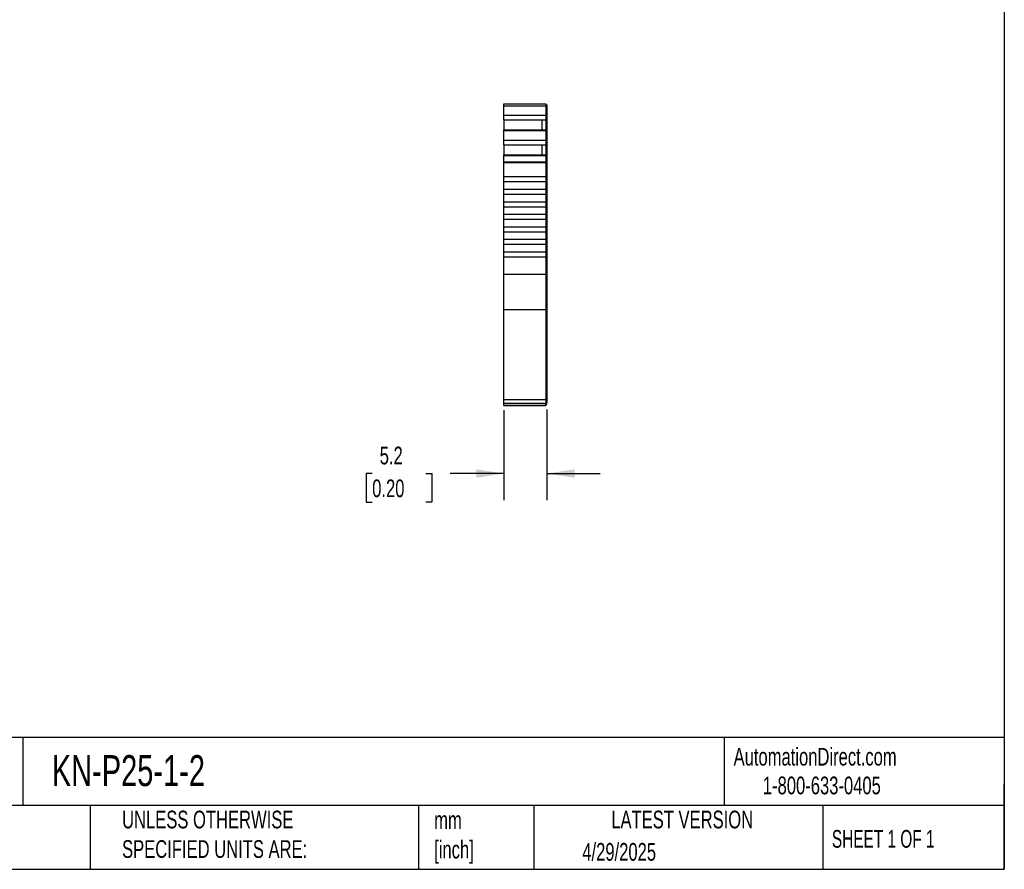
# Model space of a CAD drawing. Header units: millimetres. Extents: x 6 to 273, y 6 to 210.
# Tile 3 of 5: x 155 to 273, y 6 to 108. Entities that reach past the tile are written whole.
import ezdxf

# ---------------------------------------------------------------- set-up
doc = ezdxf.new("R2010")
doc.units = ezdxf.units.MM
doc.linetypes.add('SLD-Solid', pattern=[0])
doc.layers.add('DIMENSIONS', color=140, linetype='SLD-Solid', lineweight=25)
doc.layers.add('TEXT', color=140, linetype='SLD-Solid', lineweight=25)
doc.styles.add('SLDTEXTSTYLE0', font='TXT', dxfattribs={"width": 0.7})
doc.styles.add('SLDTEXTSTYLE1', font='TXT', dxfattribs={"width": 0.65})
doc.dimstyles.new('SLDDIMSTYLE1', dxfattribs={"dimtxt": 2.158008, "dimasz": 3.302, "dimexe": 0, "dimexo": 0.0625, "dimgap": 0.539502, "dimtad": 0, "dimtih": 1, "dimtoh": 1, "dimrnd": 1e-09, "dimzin": 12, "dimdsep": 46, "dimtxsty": 'SLDTEXTSTYLE0', "dimsah": 1, "dimcen": 0.09, "dimadec": 0, "dimazin": 3, "dimtfac": 1, "dimtmove": 0, "dimatfit": 0, "dimfxl": 0, "dimfrac": 2, "dimtolj": 1, "dimtzin": 12, "dimarcsym": 0})

# ---------------------------------------------------------------- blocks, each defined once
blk = doc.blocks.new('_D_3')
at = {"layer": 'DIMENSIONS'}
for p, q in [((213.24, 61.25), (213.24, 50.5)), ((218.39, 61.33), (218.39, 50.5)), ((197.5, 53.68), (196.78, 53.68)), ((196.78, 53.68), (196.78, 50.25)), ((203.92, 53.68), (204.64, 53.68)), ((204.64, 53.68), (204.64, 50.25)), ((213.24, 53.68), (206.84, 53.68)), ((218.39, 53.68), (224.74, 53.68)), ((196.78, 50.25), (197.5, 50.25)), ((204.64, 50.25), (203.92, 50.25))]:
    blk.add_line(p, q, dxfattribs=at)
for points in [[(213.24, 53.68), (209.94, 54.18), (209.94, 53.17)], [(218.39, 53.68), (221.69, 53.17), (221.69, 54.18)]]:
    blk.add_solid(points, dxfattribs=at)
at = {"layer": 'DIMENSIONS', "char_height": 2.117, "attachment_point": 1, "style": 'SLDTEXTSTYLE0'}
for s, insert in [('5.2', (198.4, 56.89)), ('0.20', (197.5, 52.97))]:
    blk.add_mtext(s, dxfattribs=dict(at, insert=insert))

msp = doc.modelspace()

# ---------------------------------------------------------------- linework, layer by layer
for p, q in [((213.239, 97.887), (218.239, 97.887)), ((213.239, 97.665), (213.239, 97.887)), ((218.239, 97.887), (218.239, 97.665)), ((218.239, 97.787), (218.389, 97.787)), ((218.389, 97.787), (218.389, 97.639)), ((213.239, 97.665), (218.239, 97.665)), ((213.239, 96.539), (213.239, 97.665)), ((213.239, 96.539), (218.239, 96.539)), ((213.239, 95.98), (213.239, 96.539)), ((218.239, 97.665), (218.239, 96.539)), ((218.239, 97.639), (218.389, 97.639)), ((218.239, 96.582), (218.389, 96.582)), ((218.239, 96.539), (218.239, 95.98)), ((218.389, 97.639), (218.389, 96.582)), ((218.389, 96.582), (218.389, 96.072)), ((213.239, 95.98), (218.239, 95.98)), ((213.239, 95.965), (213.239, 95.98)), ((213.239, 95.965), (213.239, 94.773)), ((213.239, 95.965), (217.789, 95.965)), ((217.789, 95.965), (218.239, 95.965)), ((217.789, 95.965), (217.789, 94.773)), ((218.239, 96.072), (218.389, 96.072)), ((218.239, 96.035), (218.389, 96.035)), ((218.239, 95.98), (218.239, 95.965)), ((218.239, 95.965), (218.239, 94.773)), ((218.389, 96.072), (218.389, 96.035)), ((218.389, 96.035), (218.389, 94.672)), ((213.239, 94.773), (218.239, 94.773)), ((213.239, 94.704), (213.239, 94.773)), ((213.239, 94.704), (218.239, 94.704)), ((213.239, 93.545), (213.239, 94.704)), ((218.239, 94.773), (218.239, 94.704)), ((218.239, 94.704), (218.239, 93.545)), ((218.239, 94.672), (218.389, 94.672)), ((218.239, 94.609), (218.389, 94.609)), ((218.389, 94.672), (218.389, 94.609)), ((218.389, 94.609), (218.389, 93.588)), ((213.239, 93.545), (218.239, 93.545)), ((213.239, 92.986), (213.239, 93.545)), ((213.239, 92.986), (218.239, 92.986)), ((213.239, 92.971), (213.239, 92.986)), ((213.239, 92.971), (213.239, 91.779)), ((213.239, 92.971), (217.789, 92.971)), ((217.789, 92.971), (218.239, 92.971)), ((217.789, 92.971), (217.789, 91.779)), ((218.239, 93.588), (218.389, 93.588)), ((218.239, 93.545), (218.239, 92.986)), ((218.239, 93.078), (218.389, 93.078)), ((218.239, 93.041), (218.389, 93.041)), ((218.239, 92.986), (218.239, 92.971)), ((218.239, 92.971), (218.239, 91.779)), ((218.389, 93.588), (218.389, 93.078)), ((218.389, 93.078), (218.389, 93.041)), ((218.389, 93.041), (218.389, 91.678)), ((213.239, 91.779), (218.239, 91.779)), ((213.239, 91.71), (213.239, 91.779)), ((213.239, 91.71), (218.239, 91.71)), ((213.239, 90.936), (213.239, 91.71)), ((213.239, 90.936), (218.239, 90.936)), ((213.239, 90.858), (213.239, 90.936)), ((213.239, 90.858), (218.239, 90.858)), ((213.239, 89.187), (213.239, 90.858)), ((218.239, 91.779), (218.239, 91.71)), ((218.239, 91.71), (218.239, 90.936)), ((218.239, 91.678), (218.389, 91.678)), ((218.239, 91.615), (218.389, 91.615)), ((218.239, 90.936), (218.239, 90.858)), ((218.239, 90.91), (218.389, 90.91)), ((218.239, 90.858), (218.239, 89.187)), ((218.239, 90.858), (218.389, 90.858)), ((218.389, 91.678), (218.389, 91.615)), ((218.389, 91.615), (218.389, 90.91)), ((218.389, 90.91), (218.389, 90.858)), ((218.389, 90.858), (218.389, 77.526)), ((213.239, 89.187), (218.239, 89.187)), ((213.239, 88.587), (213.239, 89.187)), ((213.239, 88.587), (218.239, 88.587)), ((213.239, 87.687), (213.239, 88.587)), ((218.239, 89.187), (218.239, 88.587)), ((218.239, 88.587), (218.239, 87.687)), ((213.239, 87.687), (218.239, 87.687)), ((213.239, 87.087), (213.239, 87.687)), ((213.239, 87.087), (218.239, 87.087)), ((213.239, 86.187), (213.239, 87.087)), ((218.239, 87.687), (218.239, 87.087)), ((218.239, 87.087), (218.239, 86.187)), ((213.239, 85.587), (213.239, 86.187)), ((213.239, 86.187), (218.239, 86.187)), ((218.239, 86.187), (218.239, 85.587)), ((213.239, 85.587), (218.239, 85.587)), ((213.239, 84.687), (213.239, 85.587)), ((218.239, 85.587), (218.239, 84.687)), ((213.239, 84.687), (218.239, 84.687)), ((213.239, 84.087), (213.239, 84.687)), ((213.239, 84.087), (218.239, 84.087)), ((213.239, 83.187), (213.239, 84.087)), ((218.239, 84.687), (218.239, 84.087)), ((218.239, 84.087), (218.239, 83.187)), ((213.239, 83.187), (218.239, 83.187)), ((213.239, 82.587), (213.239, 83.187)), ((213.239, 82.587), (218.239, 82.587)), ((213.239, 81.687), (213.239, 82.587)), ((218.239, 83.187), (218.239, 82.587)), ((218.239, 82.587), (218.239, 81.687)), ((213.239, 81.687), (218.239, 81.687)), ((213.239, 81.087), (213.239, 81.687)), ((218.239, 81.687), (218.239, 81.087)), ((213.239, 81.087), (218.239, 81.087)), ((213.239, 80.187), (213.239, 81.087)), ((213.239, 80.187), (218.239, 80.187)), ((213.239, 79.587), (213.239, 80.187)), ((218.239, 81.087), (218.239, 80.187)), ((218.239, 80.187), (218.239, 79.587)), ((213.239, 79.587), (218.239, 79.587)), ((213.239, 77.526), (213.239, 79.587)), ((218.239, 79.587), (218.239, 77.526)), ((213.239, 77.526), (218.239, 77.526)), ((213.239, 73.293), (213.239, 77.526)), ((218.239, 77.526), (218.239, 73.293)), ((218.239, 77.526), (218.389, 77.526)), ((218.389, 77.526), (218.389, 73.378)), ((213.239, 73.293), (218.239, 73.293)), ((213.239, 62.516), (213.239, 73.293)), ((218.239, 73.378), (218.389, 73.378)), ((218.239, 73.293), (218.239, 62.516)), ((218.389, 73.378), (218.389, 62.601)), ((213.239, 62.516), (218.239, 62.516)), ((213.239, 62.078), (213.239, 62.516)), ((218.239, 62.601), (218.389, 62.601)), ((218.239, 62.516), (218.239, 62.078)), ((218.389, 62.601), (218.389, 62.178)), ((213.239, 62.078), (218.239, 62.078)), ((213.239, 61.815), (213.239, 62.078)), ((213.239, 61.815), (218.239, 61.815)), ((218.239, 61.815), (213.239, 61.815)), ((218.239, 62.178), (218.389, 62.178)), ((218.239, 61.815), (218.239, 62.078)), ((218.239, 61.915), (218.389, 61.915)), ((218.239, 61.915), (218.389, 61.915)), ((218.389, 61.915), (218.389, 62.178))]:
    msp.add_line(p, q)
at = {"layer": 'TEXT'}
for p, q in [((273.05, 209.55), (273.05, 6.35)), ((273.05, 22.126), (6.35, 22.126)), ((155.759, 22.126), (155.759, 13.97)), ((239.575, 22.126), (239.575, 13.97)), ((273.05, 6.35), (273.05, 16.51)), ((273.05, 13.97), (6.35, 13.97)), ((163.78, 13.97), (163.78, 6.35)), ((203.024, 13.97), (203.024, 6.35)), ((216.812, 13.97), (216.812, 6.35)), ((251.349, 13.97), (251.349, 6.35)), ((6.35, 6.35), (273.05, 6.35))]:
    msp.add_line(p, q, dxfattribs=at)

# ---------------------------------------------------------------- texts
for s, insert, char_height, attachment_point, style in [('KN-P25-1-2', (159.208, 20.006), 3.7042, 1, 'SLDTEXTSTYLE0'), ('AutomationDirect.com', (240.695, 20.877), 2.11667, 1, 'SLDTEXTSTYLE0'), ('1-800-633-0405', (244.192, 17.437), 2.11667, 1, 'SLDTEXTSTYLE0'), ('UNLESS OTHERWISE ^JSPECIFIED UNITS ARE:', (167.608, 13.361), 2.11667, 1, 'SLDTEXTSTYLE0'), ('LATEST VERSION', (234.552, 13.364), 2.11667, 2, 'SLDTEXTSTYLE0'), ('mm^J[inch]', (204.907, 13.297), 2.1167, 1, 'SLDTEXTSTYLE0'), ('SHEET 1 OF 1', (252.441, 11.051), 2.11667, 1, 'SLDTEXTSTYLE1'), ('4/29/2025', (222.613, 9.497), 2.1167, 1, 'SLDTEXTSTYLE0')]:
    msp.add_mtext(s, dxfattribs=dict(at, insert=insert, char_height=char_height, attachment_point=attachment_point, style=style))

# ---------------------------------------------------------------- dimensions: what is measured, and where the dimension line sits
at = {"layer": 'DIMENSIONS'}
dim = msp.add_linear_dim(base=(218.389, 53.675), p1=(213.239, 62.516), p2=(218.389, 62.601), angle=0, dimstyle='SLDDIMSTYLE1', dxfattribs=at)
dim.commit()
dim.dimension.update_dxf_attribs({"geometry": '_D_3', "text_midpoint": (200.709, 53.675), "dimtype": 160})

doc.saveas('drawing.dxf')
